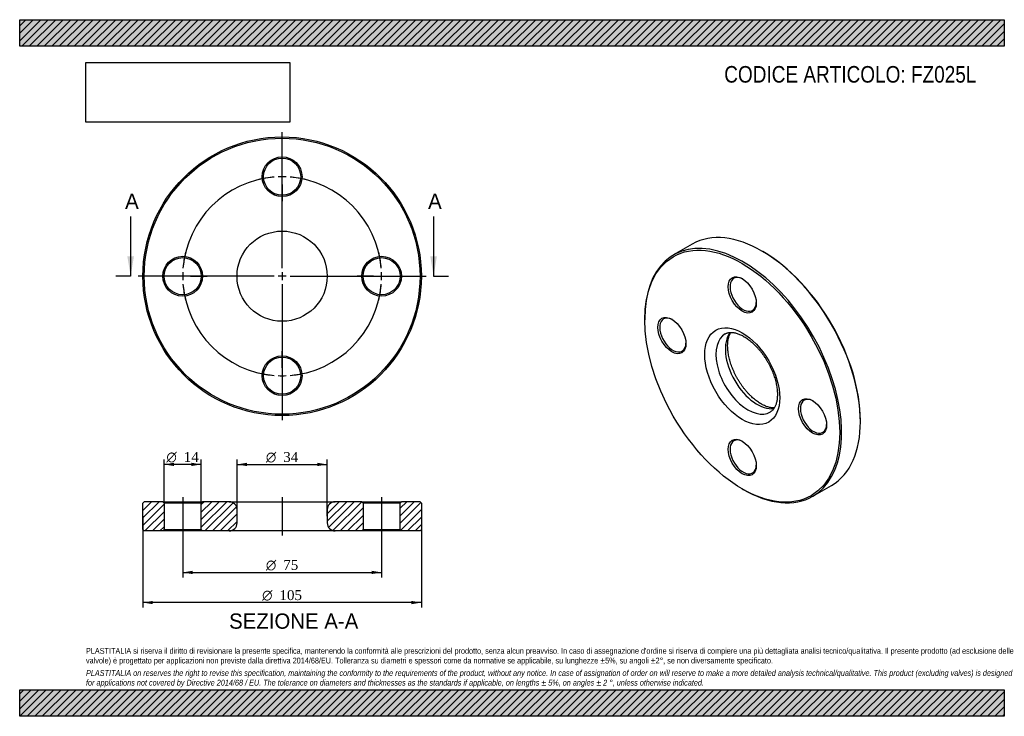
# Model space of a CAD drawing. Header units: millimetres. Extents: x 0 to 371, y 0 to 263.
import ezdxf
from ezdxf.enums import TextEntityAlignment as Align
from ezdxf.lldxf.tags import DXFTag

# ---------------------------------------------------------------- set-up
doc = ezdxf.new("R2010")
doc.units = ezdxf.units.MM
doc.header["$LTSCALE"] = 1.25
for name, color, linetype in [('Default', 7, 'Continuous'), ('DV2_Default', 7, 'Continuous'), ('DV3_Default', 7, 'Continuous'), ('FZ025L', 7, 'Continuous')]:
    doc.layers.add(name, color=color, linetype=linetype)
doc.styles.add('SEACAD_Solid_Edge_ANSI', font='seans.ttf')
doc.styles.add('SEACAD_Solid_Edge_ANSI1_Symbols', font='semeca1.ttf')
doc.styles.add('SEACAD_Times_New_Roman', font='times.ttf')
tags = doc.linetypes.add('CENTER2', pattern=[28.575, 19.05, -3.175, 3.175, -3.175]).pattern_tags.tags
tags[10:11] = [DXFTag(74, 4), DXFTag(75, 0), DXFTag(340, '0'), DXFTag(46, 0.0), DXFTag(50, 0.0), DXFTag(44, 0.0), DXFTag(45, 0.0)]
tags[8:9] = [DXFTag(74, 4), DXFTag(75, 0), DXFTag(340, '0'), DXFTag(46, 0.0), DXFTag(50, 0.0), DXFTag(44, 0.0), DXFTag(45, 0.0)]
tags[6:7] = [DXFTag(74, 4), DXFTag(75, 0), DXFTag(340, '0'), DXFTag(46, 0.0), DXFTag(50, 0.0), DXFTag(44, 0.0), DXFTag(45, 0.0)]
tags[4:5] = [DXFTag(74, 4), DXFTag(75, 0), DXFTag(340, '0'), DXFTag(46, 0.0), DXFTag(50, 0.0), DXFTag(44, 0.0), DXFTag(45, 0.0)]
picture_1 = doc.add_image_def('image1.jpg', size_in_pixel=(4302, 1260))

# ---------------------------------------------------------------- blocks, each defined once
blk = doc.blocks.new('SE')
at = {"layer": 'FZ025L', "color": 7, "linetype": 'Continuous'}
for p, q in [((253.6, 177.92), (246.53, 173.84)), ((280.2, 175.12), (279.85, 175.32)), ((235.66, 149.81), (235.66, 149.4)), ((316.97, 111.02), (316.97, 111.43)), ((272.43, 85.71), (272.78, 85.51)), ((299.03, 82.91), (306.1, 86.99))]:
    blk.add_line(p, q, dxfattribs=at)
for centre, major_axis, start_param, end_param in [((279.85, 132.46), (-26.25, 45.47), 3.141593, 6.283185), ((272.78, 128.37), (26.25, -45.47), 0, 3.926991), ((280.2, 132.66), (26, -45.03), 0.785398, 2.356194), ((272.78, 158.99), (-3.5, 6.06), 0, 3.891885), ((272.78, 158.99), (-3.5, 6.06), 5.532892, 6.283185), ((246.26, 143.68), (-3.5, 6.06), 0, 3.891885), ((246.26, 143.68), (-3.5, 6.06), 5.532892, 6.283185), ((274.55, 129.39), (-8.5, 14.72), 0, 3.142557), ((278.08, 131.43), (8.5, -14.72), 3.372655, 6.053046), ((274.55, 129.39), (-8.5, 14.72), 6.282995, 6.283185), ((299.3, 113.06), (-3.5, 6.06), 0, 3.891885), ((299.3, 113.06), (-3.5, 6.06), 5.532892, 6.283185), ((272.78, 97.75), (-3.5, 6.06), 5.532892, 6.283185), ((272.78, 97.75), (-3.5, 6.06), 0, 3.891885), ((272.78, 128.37), (26.25, -45.47), 5.497787, 6.283185)]:
    blk.add_ellipse(centre, major_axis=major_axis, ratio=0.57735, start_param=start_param, end_param=end_param, dxfattribs=at)
for centre, major_axis in [((272.43, 128.17), (-26, 45.03)), ((272.43, 158.79), (3.75, -6.5)), ((245.91, 143.48), (3.75, -6.5)), ((272.43, 128.17), (10, -17.32)), ((298.94, 112.86), (3.75, -6.5)), ((272.43, 97.55), (3.75, -6.5))]:
    blk.add_ellipse(centre, major_axis=major_axis, ratio=0.57735, dxfattribs=at)
for points, knots in [([(266.05, 144.11), (266.11, 144.15), (266.3, 144.26), (266.66, 144.41), (267.11, 144.54), (267.59, 144.62), (268.1, 144.66), (268.66, 144.64), (269.24, 144.58), (269.84, 144.46), (270.47, 144.29), (271.12, 144.06), (271.79, 143.78), (272.47, 143.45), (273.17, 143.06), (273.88, 142.62), (274.59, 142.13), (275.31, 141.58), (276.02, 140.99), (276.74, 140.35), (277.44, 139.66), (278.13, 138.92), (278.81, 138.15), (279.48, 137.34), (280.12, 136.49), (280.73, 135.62), (281.33, 134.71), (281.89, 133.79), (282.42, 132.84), (282.91, 131.88), (283.37, 130.91), (283.79, 129.93), (284.18, 128.95), (284.52, 127.97), (284.82, 127), (285.07, 126.04), (285.28, 125.1), (285.45, 124.17), (285.58, 123.27), (285.66, 122.4), (285.69, 121.56), (285.69, 120.75), (285.65, 119.99), (285.56, 119.26), (285.44, 118.58), (285.29, 117.95), (285.11, 117.37), (284.89, 116.84), (284.65, 116.36), (284.39, 115.93), (284.09, 115.55), (283.78, 115.21), (283.42, 114.91), (283.19, 114.76), (283.05, 114.68)], [0, 0, 0, 0, 0.009349, 0.033835, 0.054979, 0.075031, 0.096303, 0.116643, 0.136329, 0.155597, 0.174609, 0.193474, 0.212266, 0.231037, 0.249813, 0.268614, 0.287457, 0.30635, 0.325295, 0.344294, 0.363344, 0.38244, 0.401579, 0.420754, 0.439959, 0.459188, 0.478435, 0.497693, 0.516956, 0.536216, 0.555465, 0.574697, 0.593905, 0.613082, 0.632223, 0.651321, 0.670371, 0.689366, 0.708304, 0.727182, 0.745999, 0.764759, 0.78347, 0.802146, 0.820811, 0.839488, 0.858224, 0.877086, 0.896171, 0.915611, 0.935589, 0.956347, 0.978171, 1, 1, 1, 1]), ([(279.58, 117.7), (279.45, 117.78), (279.12, 117.98), (278.5, 118.37), (277.79, 118.88), (277.07, 119.45), (276.36, 120.06), (275.65, 120.72), (274.95, 121.42), (274.26, 122.17), (273.58, 122.96), (272.93, 123.78), (272.3, 124.64), (271.69, 125.52), (271.11, 126.44), (270.56, 127.37), (270.04, 128.32), (269.55, 129.29), (269.11, 130.26), (268.7, 131.24), (268.33, 132.22), (268.01, 133.2), (267.72, 134.16), (267.48, 135.12), (267.28, 136.06), (267.13, 136.97), (267.02, 137.87), (266.96, 138.73), (266.93, 139.56), (266.95, 140.35), (267.01, 141.1), (267.11, 141.81), (267.24, 142.47), (267.4, 143.08), (267.6, 143.65), (267.82, 144.16), (267.99, 144.48), (268.09, 144.64), (268.1, 144.65)], [0, 0, 0, 0, 0.0130258, 0.0379844, 0.0630031, 0.0880899, 0.1132476, 0.1384749, 0.1637679, 0.1891211, 0.2145274, 0.2399792, 0.2654684, 0.2909866, 0.3165251, 0.3420754, 0.3676288, 0.3931744, 0.4187027, 0.444205, 0.4696726, 0.4950969, 0.5204696, 0.5457826, 0.5710285, 0.5962012, 0.6212957, 0.64631, 0.671245, 0.6961071, 0.7209094, 0.745675, 0.7704356, 0.7952311, 0.8201324, 0.8452412, 0.8707004, 0.8732296, 0.8732296, 0.8732296, 0.8732296]), ([(284.54, 116.18), (284.43, 116.18), (284.15, 116.18), (283.66, 116.22), (283.06, 116.31), (282.45, 116.46), (281.81, 116.66), (281.15, 116.91), (280.48, 117.22), (279.94, 117.5), (279.66, 117.66), (279.58, 117.7)], [0.3878206, 0.3878206, 0.3878206, 0.3878206, 0.4370377, 0.5177951, 0.5964716, 0.6738431, 0.7504397, 0.8266222, 0.9026348, 0.9786262, 1, 1, 1, 1])]:
    blk.add_open_spline(points, degree=3, knots=knots, dxfattribs=at)
blk = doc.blocks.new('SE1')
at = {"layer": 'Default', "color": 7, "linetype": 'CENTER2'}
for start, end in [(94.5837, 175.4163), (4.5837, 85.4163), (184.5837, 265.4163), (274.5837, 355.4163)]:
    blk.add_arc((98.95, 165.84), 37.5, start, end, dxfattribs=at)
at = {"layer": 'DV2_Default', "color": 7, "linetype": 'CENTER2'}
for p, q in [((98.95, 168.84), (98.95, 220.09)), ((98.95, 206.34), (98.95, 212.59)), ((98.95, 201.84), (98.95, 204.84)), ((98.95, 200.34), (98.95, 194.09)), ((98.95, 167.34), (98.95, 164.34)), ((95.95, 165.84), (44.7, 165.84)), ((58.45, 165.84), (52.2, 165.84)), ((62.95, 165.84), (59.95, 165.84)), ((64.45, 165.84), (70.7, 165.84)), ((100.45, 165.84), (97.45, 165.84)), ((101.95, 165.84), (153.2, 165.84)), ((133.45, 165.84), (127.2, 165.84)), ((133.45, 165.84), (127.7, 165.84)), ((134.95, 165.84), (137.95, 165.84)), ((134.95, 165.84), (137.95, 165.84)), ((139.45, 165.84), (145.2, 165.84)), ((139.45, 165.84), (145.7, 165.84)), ((98.95, 162.84), (98.95, 111.59)), ((98.95, 131.34), (98.95, 137.59)), ((98.95, 129.84), (98.95, 126.84)), ((98.95, 125.34), (98.95, 119.09))]:
    blk.add_line(p, q, dxfattribs=at)
for start, end in [(94.5837, 104.133), (87.7082, 92.2918), (75.867, 85.4163), (165.867, 175.4163), (4.5837, 14.133), (4.5837, 13.369), (177.7082, 182.2918), (357.7082, 2.2918), (357.7082, 2.2918), (184.5837, 194.133), (345.867, 355.4163), (346.631, 355.4163), (255.867, 265.4163), (267.7082, 272.2918), (274.5837, 284.133)]:
    blk.add_arc((98.95, 165.84), 37.5, start, end, dxfattribs=at)
at = {"layer": 'FZ025L', "color": 7, "linetype": 'Continuous'}
for centre, radius in [((98.95, 165.84), 52.5), ((98.95, 165.84), 52), ((98.95, 203.34), 7.5), ((98.95, 203.34), 7), ((98.95, 165.84), 17), ((61.45, 165.84), 7.5), ((61.45, 165.84), 7), ((136.45, 165.84), 7.5), ((136.45, 165.84), 7), ((98.95, 128.34), 7.5), ((98.95, 128.34), 7)]:
    blk.add_circle(centre, radius, dxfattribs=at)
blk = doc.blocks.new('SE3')
at = {"color": 7, "linetype": 'Continuous', "style": 'SEACAD_Solid_Edge_ANSI'}
blk.add_text('A', height=5.75, dxfattribs=at).set_placement((39.75, 196.97), align=Align.TOP_LEFT)
blk = doc.blocks.new('SE4')
at = {"color": 7, "linetype": 'Continuous', "style": 'SEACAD_Solid_Edge_ANSI'}
blk.add_text('A', height=5.75, dxfattribs=at).set_placement((153.99, 196.97), align=Align.TOP_LEFT)
blk = doc.blocks.new('SEANNOT_GROUP')
at = {"linetype": 'Continuous'}
blk.add_hatch(color=7, dxfattribs=at).paths.add_polyline_path([(40.58, 173.34), (41.83, 165.84), (43.08, 173.34)])
at = {"color": 7, "linetype": 'Continuous'}
blk.add_lwpolyline([(41.83, 188.34), (41.83, 165.84)], dxfattribs=at)
blk = doc.blocks.new('SEANNOT_GROUP1')
at = {"linetype": 'Continuous'}
blk.add_hatch(color=7, dxfattribs=at).paths.add_polyline_path([(154.81, 173.34), (156.06, 165.84), (157.31, 173.34)])
at = {"color": 7, "linetype": 'Continuous'}
blk.add_lwpolyline([(156.06, 188.34), (156.06, 165.84)], dxfattribs=at)
blk = doc.blocks.new('SE2')
at = {"layer": 'Default', "color": 7, "linetype": 'CENTER2'}
for p, q in [((41.83, 165.84), (36.2, 165.84)), ((156.06, 165.84), (161.69, 165.84))]:
    blk.add_line(p, q, dxfattribs=at)
at = {"layer": 'Default'}
for name in ['SE3', 'SE4', 'SEANNOT_GROUP', 'SEANNOT_GROUP1']:
    blk.add_blockref(name, (0, 0), dxfattribs=at)
blk = doc.blocks.new('SE5')
at = {"layer": 'FZ025L', "linetype": 'Continuous'}
h = blk.add_hatch(dxfattribs=at)
h.set_pattern_fill('LINE', scale=0.62992, angle=45, style=0)
h.paths.add_polyline_path([(53.95, 80.87), (46.95, 80.87), (46.45, 80.37), (46.45, 70.37), (46.95, 69.87), (53.95, 69.87), (54.45, 70.37), (54.45, 80.37)])
h = blk.add_hatch(dxfattribs=at)
h.set_pattern_fill('LINE', scale=0.62992, angle=45, style=0)
edge = h.paths.add_edge_path()
edge.add_line((68.95, 69.87), (78.95, 69.87))
edge.add_arc((78.95, 72.87), 3, 270, 360)
edge.add_line((81.95, 72.87), (81.95, 77.87))
edge.add_arc((78.95, 77.87), 3, 0, 90)
edge.add_line((78.95, 80.87), (68.95, 80.87))
edge.add_line((68.95, 80.87), (68.45, 80.37))
edge.add_line((68.45, 80.37), (68.45, 70.37))
edge.add_line((68.45, 70.37), (68.95, 69.87))
h = blk.add_hatch(dxfattribs=at)
h.set_pattern_fill('LINE', scale=0.62992, angle=45, style=0)
edge = h.paths.add_edge_path()
edge.add_line((129.45, 70.37), (129.45, 80.37))
edge.add_line((129.45, 80.37), (128.95, 80.87))
edge.add_line((128.95, 80.87), (118.95, 80.87))
edge.add_arc((118.95, 77.87), 3, 90, 180)
edge.add_line((115.95, 77.87), (115.95, 72.87))
edge.add_arc((118.95, 72.87), 3, 180, 270)
edge.add_line((118.95, 69.87), (128.95, 69.87))
edge.add_line((128.95, 69.87), (129.45, 70.37))
h = blk.add_hatch(dxfattribs=at)
h.set_pattern_fill('LINE', scale=0.62992, angle=45, style=0)
h.paths.add_polyline_path([(143.45, 80.37), (143.45, 70.37), (143.95, 69.87), (150.95, 69.87), (151.45, 70.37), (151.45, 80.37), (150.95, 80.87), (143.95, 80.87)])
at = {"layer": 'DV3_Default', "color": 7, "linetype": 'CENTER2'}
for p, q in [((61.45, 82.62), (61.45, 68.12)), ((98.95, 82.62), (98.95, 68.12)), ((136.45, 82.62), (136.45, 68.12))]:
    blk.add_line(p, q, dxfattribs=at)
at = {"layer": 'FZ025L', "color": 7, "linetype": 'Continuous'}
for p, q in [((46.95, 80.87), (46.45, 80.37)), ((46.45, 70.37), (46.45, 80.37)), ((53.95, 80.87), (46.95, 80.87)), ((53.95, 80.87), (68.95, 80.87)), ((53.95, 80.87), (54.45, 80.37)), ((68.45, 80.37), (54.45, 80.37)), ((54.45, 80.37), (54.45, 70.37)), ((68.45, 80.37), (68.95, 80.87)), ((68.45, 70.37), (68.45, 80.37)), ((78.95, 80.87), (68.95, 80.87)), ((78.95, 80.87), (118.95, 80.87)), ((128.95, 80.87), (118.95, 80.87)), ((128.95, 80.87), (143.95, 80.87)), ((128.95, 80.87), (129.45, 80.37)), ((143.45, 80.37), (129.45, 80.37)), ((129.45, 80.37), (129.45, 70.37)), ((143.45, 80.37), (143.95, 80.87)), ((143.45, 70.37), (143.45, 80.37)), ((150.95, 80.87), (143.95, 80.87)), ((151.45, 80.37), (150.95, 80.87)), ((151.45, 80.37), (151.45, 70.37)), ((81.95, 72.87), (81.95, 77.87)), ((115.95, 77.87), (115.95, 72.87)), ((46.45, 70.37), (46.95, 69.87)), ((53.95, 69.87), (46.95, 69.87)), ((54.45, 70.37), (53.95, 69.87)), ((68.95, 69.87), (53.95, 69.87)), ((54.45, 70.37), (68.45, 70.37)), ((68.95, 69.87), (68.45, 70.37)), ((78.95, 69.87), (68.95, 69.87)), ((118.95, 69.87), (78.95, 69.87)), ((128.95, 69.87), (118.95, 69.87)), ((129.45, 70.37), (128.95, 69.87)), ((143.95, 69.87), (128.95, 69.87)), ((129.45, 70.37), (143.45, 70.37)), ((143.95, 69.87), (143.45, 70.37)), ((150.95, 69.87), (143.95, 69.87)), ((150.95, 69.87), (151.45, 70.37))]:
    blk.add_line(p, q, dxfattribs=at)
for centre, start, end in [((78.95, 77.87), 0, 90), ((118.95, 77.87), 90, 180), ((78.95, 72.87), 270, 0), ((118.95, 72.87), 180, 270)]:
    blk.add_arc(centre, 3, start, end, dxfattribs=at)
blk = doc.blocks.new('GDimGGroup')
at = {"layer": 'Default', "linetype": 'Continuous'}
for points in [[(50.2, 42.24), (50.2, 43.49), (46.45, 42.86)], [(147.7, 42.24), (151.45, 42.86), (147.7, 43.49)]]:
    blk.add_hatch(color=7, dxfattribs=at).paths.add_polyline_path(points)
at = {"layer": 'Default', "color": 7, "linetype": 'Continuous'}
for p, q in [((46.45, 75.37), (46.45, 40.99)), ((151.45, 75.37), (151.45, 40.99)), ((151.45, 42.86), (46.45, 42.86))]:
    blk.add_line(p, q, dxfattribs=at)
for s, style, p in [('O', 'SEACAD_Solid_Edge_ANSI1_Symbols', (91.42, 47.55)), ('105', 'SEACAD_Times_New_Roman', (97.94, 47.55))]:
    blk.add_text(s, height=3.75, dxfattribs=dict(at, style=style)).set_placement(p, align=Align.TOP_LEFT)
blk = doc.blocks.new('GDimGGroup1')
at = {"layer": 'Default', "linetype": 'Continuous'}
for points in [[(65.2, 53.59), (65.2, 54.84), (61.45, 54.21)], [(132.7, 53.59), (136.45, 54.21), (132.7, 54.84)]]:
    blk.add_hatch(color=7, dxfattribs=at).paths.add_polyline_path(points)
at = {"layer": 'Default', "color": 7, "linetype": 'Continuous'}
for p, q in [((61.45, 69.87), (61.45, 52.34)), ((136.45, 69.87), (136.45, 52.34)), ((61.45, 54.21), (136.45, 54.21))]:
    blk.add_line(p, q, dxfattribs=at)
for s, style, p in [('O', 'SEACAD_Solid_Edge_ANSI1_Symbols', (92.84, 58.9)), ('75', 'SEACAD_Times_New_Roman', (99.36, 58.9))]:
    blk.add_text(s, height=3.75, dxfattribs=dict(at, style=style)).set_placement(p, align=Align.TOP_LEFT)
blk = doc.blocks.new('GDimGGroup2')
at = {"layer": 'Default', "linetype": 'Continuous'}
for points in [[(58.2, 95.55), (54.45, 94.92), (58.2, 94.3)], [(64.7, 95.55), (64.7, 94.3), (68.45, 94.92)]]:
    blk.add_hatch(color=7, dxfattribs=at).paths.add_polyline_path(points)
at = {"layer": 'Default', "color": 7, "linetype": 'Continuous'}
for p, q in [((54.45, 80.37), (54.45, 96.8)), ((68.45, 80.37), (68.45, 96.8)), ((68.45, 94.92), (54.45, 94.92))]:
    blk.add_line(p, q, dxfattribs=at)
for s, style, p in [('O', 'SEACAD_Solid_Edge_ANSI1_Symbols', (55.34, 99.61)), ('14', 'SEACAD_Times_New_Roman', (61.86, 99.61))]:
    blk.add_text(s, height=3.75, dxfattribs=dict(at, style=style)).set_placement(p, align=Align.TOP_LEFT)
blk = doc.blocks.new('GDimGGroup3')
at = {"layer": 'Default', "linetype": 'Continuous'}
for points in [[(85.7, 95.53), (81.95, 94.91), (85.7, 94.28)], [(112.2, 95.53), (112.2, 94.28), (115.95, 94.91)]]:
    blk.add_hatch(color=7, dxfattribs=at).paths.add_polyline_path(points)
at = {"layer": 'Default', "color": 7, "linetype": 'Continuous'}
for p, q in [((81.95, 75.37), (81.95, 96.78)), ((115.95, 75.37), (115.95, 96.78)), ((81.95, 94.91), (115.95, 94.91))]:
    blk.add_line(p, q, dxfattribs=at)
for s, style, p in [('O', 'SEACAD_Solid_Edge_ANSI1_Symbols', (92.84, 99.59)), ('34', 'SEACAD_Times_New_Roman', (99.36, 99.59))]:
    blk.add_text(s, height=3.75, dxfattribs=dict(at, style=style)).set_placement(p, align=Align.TOP_LEFT)

msp = doc.modelspace()

# ---------------------------------------------------------------- hatches: boundary and pattern name
at = {"layer": 'Default', "linetype": 'Continuous'}
h = msp.add_hatch(dxfattribs=at)
h.set_pattern_fill('LINE', scale=0.62992, angle=45, style=0)
h.paths.add_polyline_path([(371.25, 252.5), (371.25, 262.5), (0, 262.5), (0, 252.5)])
for points in [[(371.25, 252.5), (371.25, 262.5), (0, 262.5), (0, 252.5)], [(371.25, 0), (371.25, 10), (0, 10), (0, 0)]]:
    msp.add_hatch(color=7, dxfattribs=at).paths.add_polyline_path(points)
h = msp.add_hatch(dxfattribs=at)
h.set_pattern_fill('LINE', scale=0.62992, angle=45, style=0)
h.paths.add_polyline_path([(371.25, 0), (371.25, 10), (0, 10), (0, 0)])

# ---------------------------------------------------------------- linework, layer by layer
at = {"layer": 'Default', "color": 7, "linetype": 'Continuous'}
for p, q in [((0, 262.5), (371.25, 262.5)), ((0, 252.5), (0, 262.5)), ((371.25, 262.5), (371.25, 252.5)), ((371.25, 252.5), (0, 252.5)), ((0, 10), (371.25, 10)), ((0, 0), (0, 10)), ((371.25, 10), (371.25, 0)), ((371.25, 0), (0, 0))]:
    msp.add_line(p, q, dxfattribs=at)

# ---------------------------------------------------------------- block references
at = {"layer": 'Default'}
for name in ['SE1', 'SE2', 'SE', 'GDimGGroup2', 'GDimGGroup3', 'SE5', 'GDimGGroup', 'GDimGGroup1']:
    msp.add_blockref(name, (0, 0), dxfattribs=at)

# ---------------------------------------------------------------- texts
at = {"layer": 'Default', "color": 7, "linetype": 'Continuous', "style": 'SEACAD_Solid_Edge_ANSI'}
msp.add_text('SEZIONE A-A', height=5.75, dxfattribs=at).set_placement((78.97, 38.75), align=Align.TOP_LEFT)
at = {"layer": 'Default', "attachment_point": 1}
for s, insert, char_height, width in [('{\\fArial Narrow|b0||i0||c0|p34;\\C7;\\H6.25;\\W1.;CODICE ARTICOLO: FZ025L}', (265.65, 245.04), 6.25, 99.1245), ("{\\fArial Narrow|b0||i0||c0|p34;\\C7;\\H2.1875;\\W1.;PLASTITALIA si riserva il diritto di revisionare la presente specifica, mantenendo la conformità alle prescrizioni del prodotto, senza alcun preavviso. In caso di assegnazione d'ordine si riserva di compiere una più dettagliata analisi tecnico/qualitativa. Il presente prodotto (ad esclusione delle \\P}{\\fArial Narrow|b0||i0||c0|p34;\\C7;\\H2.1875;\\W1.;valvole) è progettato per applicazioni non previste dalla direttiva 2014/68/EU. Tolleranza su diametri e spessori come da normative se applicabile, su lunghezze ±5%, su angoli ±2°, se non diversamente specificato.\\P}{\\fArial Narrow|b0||i0||c0|p34;\\C7;\\H0.625;\\W1.;   \\P}{\\fArial Narrow|b0||i1||c0|p34;\\C7;\\H2.1875;\\W1.;PLASTITALIA on reserves the right to revise this specification, maintaining the conformity to the requirements of the product, without any notice. In case of assignation of order on will reserve to make a more detailed analysis technical/qualitative. This product (excluding valves) is designed \\P}{\\fArial Narrow|b0||i1||c0|p34;\\C7;\\H2.1875;\\W1.;for applications not covered by Directive 2014/68 / EU. The tolerance on diameters and thicknesses as the standards if applicable, on lengths ± 5%, on angles ± 2 °, unless otherwise indicated.\\P}", (25, 25.75), 2.1875, 321.25)]:
    msp.add_mtext(s, dxfattribs=dict(at, insert=insert, char_height=char_height, width=width))

# ---------------------------------------------------------------- pictures from other files: only their frames are drawn
image = msp.add_image(picture_1, insert=(25, 223.88), size_in_units=(76.82, 22.5))
image.dxf.flags = 7

doc.saveas('drawing.dxf')
